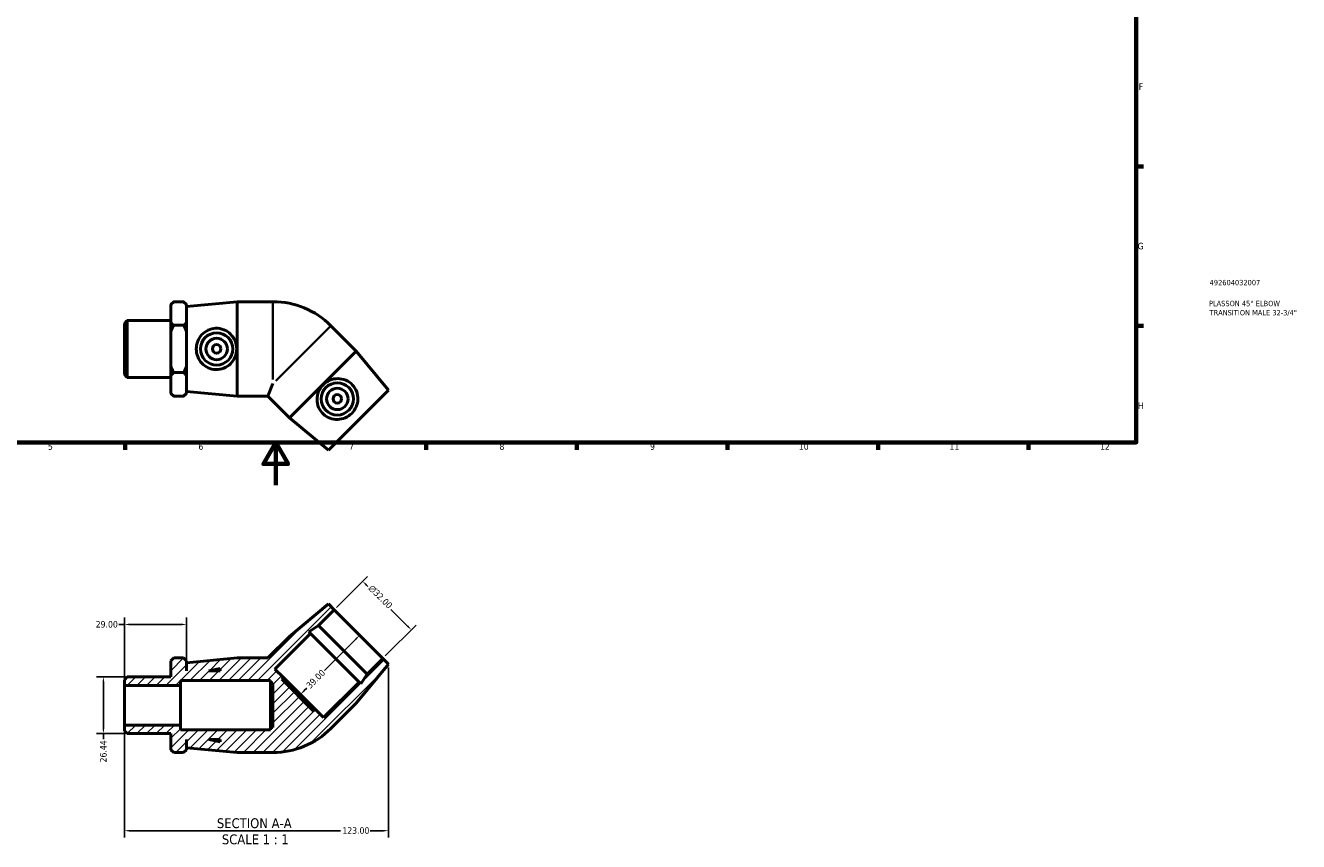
# Model space of a CAD drawing. Header units: millimetres. Extents: x 0 to 897, y -166 to 594.
# Tile 2 of 3: x 304 to 897, y -166 to 214. Entities that reach past the tile are written whole.
import ezdxf

# ---------------------------------------------------------------- set-up
doc = ezdxf.new("R2010")
doc.units = ezdxf.units.MM
for name, color, linetype, lineweight in [('Border (ANSI)', 7, 'Continuous', 70), ('Dimension (ANSI)', 7, 'Continuous', 25), ('Hatch (ANSI)', 7, 'Continuous', 18), ('Symbol (ANSI)', 7, 'Continuous', 25), ('Title (ISO)', 7, 'Continuous', 50), ('Visible (ANSI)', 7, 'Continuous', 50), ('Visible Narrow (ANSI)', 7, 'Continuous', 35)]:
    doc.layers.add(name, color=color, linetype=linetype, lineweight=lineweight)
doc.styles.add('Label Text (ANSI)', font='tahoma.ttf')
doc.styles.add('Note Text (ANSI)', font='tahoma.ttf')
doc.styles.add('Note Text (ISO)', font='tahoma.ttf')
doc.dimstyles.new('Default - mm (ANSI)', dxfattribs={"dimtxt": 3.048, "dimasz": 2.5, "dimexe": 3.175, "dimexo": 1.6002, "dimgap": 0.8, "dimtad": 0, "dimtoh": 1, "dimrnd": 1e-08, "dimzin": 4, "dimdsep": 46, "dimtxsty": 'Note Text (ANSI)', "dimcen": 0.09, "dimdle": 10, "dimclrd": 256, "dimclre": 256, "dimclrt": 256, "dimadec": 1, "dimazin": 1, "dimtfac": 1, "dimtofl": 0, "dimtmove": 0, "dimatfit": 3, "dimfxl": 1, "dimtolj": 1, "dimtzin": 4, "dimlwd": -1, "dimlwe": -1, "dimarcsym": 0})

# ---------------------------------------------------------------- blocks, each defined once
blk = doc.blocks.new('Borders Default Border')
at = {"layer": 'Border (ANSI)'}
for p, q in [((821, 148.5), (824.45, 148.5)), ((821, 74.25), (824.45, 74.25)), ((350.42, 20), (350.42, 16.55)), ((490.58, 20), (490.58, 16.55)), ((560.67, 20), (560.67, 16.55)), ((630.75, 20), (630.75, 16.55)), ((700.83, 20), (700.83, 16.55)), ((770.92, 20), (770.92, 16.55))]:
    blk.add_line(p, q, dxfattribs=at)
at = {"layer": 'Border (ANSI)', "flags": 128}
for points in [[(20, 20), (20, 574), (821, 574), (821, 20), (20, 20)], [(420.5, 0), (420.5, 20), (414.73, 10), (426.27, 10), (420.5, 20)]]:
    blk.add_lwpolyline(points, dxfattribs=at)
at = {"layer": 'Border (ANSI)', "color": 230, "true_color": 0xff0080, "attachment_point": 7, "style": 'Note Text (ANSI)'}
for s, insert, char_height in [('F', (822.14, 184.1), 3.05), ('G', (821.66, 109.79), 3.05), ('H', (821.81, 35.6), 3.05), ('5', (314.48, 16.49), 3.05), ('6', (384.49, 16.49), 3.05), ('7', (454.6, 16.55), 3.05), ('8', (524.63, 16.48), 3.05), ('9', (594.7, 16.49), 3.05), ('10', (663.96, 16.49), 3.048), ('11', (734.04, 16.55), 3.048), ('12', (804.13, 16.55), 3.048)]:
    blk.add_mtext(s, dxfattribs=dict(at, insert=insert, char_height=char_height))
blk = doc.blocks.new('Title Blocks ISO')
at = {"layer": 'Title (ISO)', "color": 232, "true_color": 0xca0064, "style": 'Note Text (ISO)'}
for tag, p in [('PART_NUMBER_001', (34.16, 73.13)), ('DESCRIPTION_001', (33.84, 63.4)), ('DESCRIPTION_002', (34.09, 59.12))]:
    blk.add_attdef(tag, p, '', height=2.5, dxfattribs=at)
blk = doc.blocks.new('*D7')
at = {"layer": 'Defpoints', "color": 0, "transparency": 16777216}
for p in [(351.35, -89.16), (340.29, -115.6), (351.35, -115.6)]:
    blk.add_point(p, dxfattribs=at)
at = {"layer": 'Dimension (ANSI)', "transparency": 16777216}
for p, q in [((349.75, -89.16), (337.11, -89.16)), ((340.29, -91.66), (340.29, -113.1)), ((349.75, -115.6), (337.11, -115.6)), ((340.29, -115.6), (340.29, -118.1))]:
    blk.add_line(p, q, dxfattribs=at)
for points in [[(339.87, -91.66), (340.7, -91.66), (340.29, -89.16)], [(339.87, -113.1), (340.7, -113.1), (340.29, -115.6)]]:
    blk.add_solid(points, dxfattribs=at)
at = {"layer": 'Dimension (ANSI)', "color": 230, "true_color": 0xff0080, "transparency": 16777216, "insert": (338.7, -129), "char_height": 3.048, "attachment_point": 1, "rotation": 90, "style": 'Note Text (ANSI)'}
blk.add_mtext('\\A1;26.44', dxfattribs=at)
blk = doc.blocks.new('*D8')
at = {"layer": 'Defpoints', "color": 0, "transparency": 16777216}
for p in [(350.03, -64.76), (379.03, -82.58), (350.03, -93.13)]:
    blk.add_point(p, dxfattribs=at)
at = {"layer": 'Dimension (ANSI)', "transparency": 16777216}
for p, q in [((350.03, -64.76), (347.53, -64.76)), ((350.03, -91.53), (350.03, -61.59)), ((376.53, -64.76), (352.53, -64.76)), ((379.03, -80.98), (379.03, -61.59))]:
    blk.add_line(p, q, dxfattribs=at)
for points in [[(352.53, -64.34), (352.53, -65.18), (350.03, -64.76)], [(376.53, -64.34), (376.53, -65.18), (379.03, -64.76)]]:
    blk.add_solid(points, dxfattribs=at)
at = {"layer": 'Dimension (ANSI)', "color": 230, "true_color": 0xff0080, "transparency": 16777216, "insert": (336.7, -63.17), "char_height": 3.048, "attachment_point": 1, "style": 'Note Text (ANSI)'}
blk.add_mtext('\\A1;29.00', dxfattribs=at)
blk = doc.blocks.new('*D9')
at = {"layer": 'Defpoints', "color": 0, "transparency": 16777216}
for p in [(460.98, -44.67), (447.72, -57.93), (470.34, -80.56)]:
    blk.add_point(p, dxfattribs=at)
at = {"layer": 'Dimension (ANSI)', "transparency": 16777216}
for p, q in [((448.85, -56.8), (463.22, -42.43)), ((462.75, -46.44), (463.41, -47.11)), ((481.84, -65.53), (474.12, -57.82)), ((471.48, -79.43), (485.85, -65.05))]:
    blk.add_line(p, q, dxfattribs=at)
for points in [[(463.04, -46.14), (462.45, -46.73), (460.98, -44.67)], [(482.13, -65.24), (481.54, -65.82), (483.61, -67.3)]]:
    blk.add_solid(points, dxfattribs=at)
at = {"layer": 'Dimension (ANSI)', "color": 230, "true_color": 0xff0080, "transparency": 16777216, "insert": (465.6, -46.05), "char_height": 3.048, "attachment_point": 1, "rotation": 315, "style": 'Note Text (ANSI)'}
blk.add_mtext('\\A1;\\fAIGDT|b0|i0;\\H3.0480;\\ln\\fTahoma|b0|i0;\\H3.0480;32.00', dxfattribs=at)
blk = doc.blocks.new('*D10')
at = {"layer": 'Defpoints', "color": 0, "transparency": 16777216}
for p in [(459.03, -69.25), (431.45, -96.82), (431.98, -97.35)]:
    blk.add_point(p, dxfattribs=at)
at = {"layer": 'Dimension (ANSI)', "transparency": 16777216}
for p, q in [((457.79, -71.54), (443.17, -86.16)), ((433.75, -95.58), (434.93, -94.4))]:
    blk.add_line(p, q, dxfattribs=at)
for points in [[(457.5, -71.25), (458.09, -71.84), (459.56, -69.77)], [(433.45, -95.29), (434.04, -95.88), (431.98, -97.35)]]:
    blk.add_solid(points, dxfattribs=at)
at = {"layer": 'Dimension (ANSI)', "color": 230, "true_color": 0xff0080, "transparency": 16777216, "insert": (434.37, -92.71), "char_height": 3.048, "attachment_point": 1, "rotation": 45, "style": 'Note Text (ANSI)'}
blk.add_mtext('\\A1;39.00', dxfattribs=at)
blk = doc.blocks.new('*D11')
at = {"layer": 'Defpoints', "color": 0, "transparency": 16777216}
for p in [(473.03, -83.25), (350.03, -111.64), (473.03, -160.78)]:
    blk.add_point(p, dxfattribs=at)
at = {"layer": 'Dimension (ANSI)', "transparency": 16777216}
for p, q in [((473.03, -84.85), (473.03, -163.96)), ((350.03, -113.24), (350.03, -163.96)), ((352.53, -160.78), (450.69, -160.78)), ((470.53, -160.78), (464.37, -160.78))]:
    blk.add_line(p, q, dxfattribs=at)
for points in [[(352.53, -160.37), (352.53, -161.2), (350.03, -160.78)], [(470.53, -160.37), (470.53, -161.2), (473.03, -160.78)]]:
    blk.add_solid(points, dxfattribs=at)
at = {"layer": 'Dimension (ANSI)', "color": 230, "true_color": 0xff0080, "transparency": 16777216, "insert": (451.49, -159.19), "char_height": 3.048, "attachment_point": 1, "style": 'Note Text (ANSI)'}
blk.add_mtext('\\A1;123.00', dxfattribs=at)

msp = doc.modelspace()

# ---------------------------------------------------------------- hatches: boundary and pattern name
at = {"layer": 'Hatch (ANSI)'}
h = msp.add_hatch(dxfattribs=at)
h.set_pattern_fill('ANSI31', color=256, scale=25.4, style=0)
h.set_pattern_definition([(45, (0, 0), (-2.245064, 2.245064), [])])
edge = h.paths.add_edge_path()
edge.add_line((426.857, -70.306), (416.781, -80.382))
edge.add_line((416.781, -80.382), (402.531, -80.382))
edge.add_line((402.531, -80.382), (379.031, -82.582))
edge.add_line((379.031, -82.582), (379.031, -86.382))
edge.add_line((379.031, -86.382), (378.931, -86.382))
edge.add_line((378.931, -86.382), (378.931, -81.702))
edge.add_line((378.931, -81.702), (377.611, -80.382))
edge.add_line((377.611, -80.382), (373.001, -80.382))
edge.add_line((373.001, -80.382), (371.681, -81.702))
edge.add_line((371.681, -81.702), (371.681, -89.162))
edge.add_line((371.681, -89.162), (351.353, -89.162))
edge.add_line((351.353, -89.162), (350.031, -90.484))
edge.add_line((350.031, -90.484), (350.031, -93.128))
edge.add_line((350.031, -93.128), (376.131, -93.128))
edge.add_line((376.131, -93.128), (376.131, -90.882))
edge.add_line((376.131, -90.882), (418.031, -90.882))
edge.add_line((418.031, -90.882), (418.031, -91.982))
edge.add_line((418.031, -91.982), (419.201, -91.982))
edge.add_line((419.201, -91.982), (419.201, -112.782))
edge.add_line((419.201, -112.782), (418.031, -112.782))
edge.add_line((418.031, -112.782), (418.031, -113.882))
edge.add_line((418.031, -113.882), (376.131, -113.882))
edge.add_line((376.131, -113.882), (376.131, -111.637))
edge.add_line((376.131, -111.637), (350.031, -111.637))
edge.add_line((350.031, -111.637), (350.031, -114.281))
edge.add_line((350.031, -114.281), (351.353, -115.603))
edge.add_line((351.353, -115.603), (371.681, -115.603))
edge.add_line((371.681, -115.603), (371.681, -123.062))
edge.add_line((371.681, -123.062), (373.001, -124.382))
edge.add_line((373.001, -124.382), (377.611, -124.382))
edge.add_line((377.611, -124.382), (378.931, -123.062))
edge.add_line((378.931, -123.062), (378.931, -118.382))
edge.add_line((378.931, -118.382), (379.031, -118.382))
edge.add_line((379.031, -118.382), (379.031, -122.182))
edge.add_line((379.031, -122.182), (402.531, -124.382))
edge.add_line((402.531, -124.382), (419.201, -124.382))
edge.add_ellipse((419.201, -86.225), major_axis=(0, -38.157), ratio=1, start_angle=0, end_angle=45)
edge.add_line((446.182, -113.206), (457.97, -101.419))
edge.add_line((457.97, -101.419), (473.031, -83.246))
edge.add_line((473.031, -83.246), (470.344, -80.559))
edge.add_line((470.344, -80.559), (462.99, -87.913))
edge.add_line((462.99, -87.913), (460.095, -92.372))
edge.add_line((460.095, -92.372), (459.313, -91.59))
edge.add_line((459.313, -91.59), (442.767, -108.136))
edge.add_line((442.767, -108.136), (438.807, -104.177))
edge.add_line((438.807, -104.177), (437.98, -105.004))
edge.add_line((437.98, -105.004), (423.272, -90.296))
edge.add_line((423.272, -90.296), (424.099, -89.469))
edge.add_line((424.099, -89.469), (420.14, -85.509))
edge.add_line((420.14, -85.509), (436.686, -68.963))
edge.add_line((436.686, -68.963), (435.904, -68.181))
edge.add_line((435.904, -68.181), (440.363, -65.286))
edge.add_line((440.363, -65.286), (447.717, -57.932))
edge.add_line((447.717, -57.932), (445.03, -55.245))
edge.add_line((445.03, -55.245), (426.857, -70.306))
h.paths.add_polyline_path([(394.631, -119.488), (389.431, -118.382), (394.631, -118.382)], flags=0)
h.paths.add_polyline_path([(389.431, -86.382), (394.631, -85.277), (394.631, -86.382)], flags=0)

# ---------------------------------------------------------------- linework, layer by layer
at = {"layer": 'Visible (ANSI)'}
for p, q in [((371.681, 84.17), (373.001, 85.49)), ((371.681, 84.01), (371.681, 84.17)), ((371.681, 75.969), (371.681, 84.01)), ((377.611, 85.49), (373.001, 85.49)), ((378.931, 84.17), (377.611, 85.49)), ((378.931, 84.17), (378.931, 84.01)), ((378.931, 84.01), (378.931, 75.969)), ((379.031, 83.29), (402.531, 85.49)), ((379.031, 43.69), (379.031, 83.29)), ((402.531, 41.49), (402.531, 85.49)), ((402.531, 85.49), (419.201, 85.49)), ((378.931, 79.49), (379.031, 79.49)), ((350.031, 75.388), (351.353, 76.71)), ((350.031, 51.591), (350.031, 75.388)), ((351.353, 76.71), (351.353, 50.269)), ((351.353, 76.71), (371.681, 76.71)), ((371.681, 71.531), (371.681, 75.969)), ((371.681, 55.448), (371.681, 71.531)), ((373.001, 74.49), (377.611, 74.49)), ((378.931, 75.969), (378.931, 71.531)), ((378.931, 71.531), (378.931, 55.448)), ((457.97, 62.526), (446.182, 74.314)), ((457.97, 62.526), (426.857, 31.414)), ((473.031, 44.354), (457.97, 62.526)), ((371.681, 51.01), (371.681, 55.448)), ((378.931, 55.448), (378.931, 51.01)), ((350.031, 51.591), (351.353, 50.269)), ((351.353, 50.269), (371.681, 50.269)), ((371.681, 42.969), (371.681, 51.01)), ((373.001, 52.49), (377.611, 52.49)), ((378.931, 51.01), (378.931, 42.969)), ((378.931, 47.49), (379.031, 47.49)), ((371.681, 42.81), (371.681, 42.969)), ((371.681, 42.81), (373.001, 41.49)), ((377.611, 41.49), (373.001, 41.49)), ((378.931, 42.81), (377.611, 41.49)), ((378.931, 42.969), (378.931, 42.81)), ((379.031, 43.69), (402.531, 41.49)), ((402.531, 41.49), (416.781, 41.49)), ((419.201, 47.333), (416.781, 41.49)), ((426.857, 31.414), (416.781, 41.49)), ((473.031, 44.354), (445.03, 16.352)), ((445.03, 16.352), (426.857, 31.414)), ((445.03, -55.245), (426.857, -70.306)), ((440.363, -65.286), (447.717, -57.932)), ((447.717, -57.932), (445.03, -55.245)), ((447.717, -57.932), (470.344, -80.559)), ((426.857, -70.306), (416.781, -80.382)), ((420.14, -85.509), (436.686, -68.963)), ((435.904, -68.181), (440.363, -65.286)), ((436.686, -68.963), (435.904, -68.181)), ((436.686, -68.963), (459.313, -91.59)), ((440.363, -65.286), (462.99, -87.913)), ((373.001, -80.382), (371.681, -81.702)), ((371.681, -81.702), (371.681, -89.162)), ((377.611, -80.382), (373.001, -80.382)), ((378.931, -81.702), (377.611, -80.382)), ((378.931, -86.382), (378.931, -81.702)), ((402.531, -80.382), (379.031, -82.582)), ((379.031, -82.582), (379.031, -86.382)), ((416.781, -80.382), (402.531, -80.382)), ((470.344, -80.559), (462.99, -87.913)), ((473.031, -83.246), (470.344, -80.559)), ((379.031, -86.382), (378.931, -86.382)), ((389.431, -86.382), (394.631, -85.277)), ((394.631, -86.382), (389.431, -86.382)), ((394.631, -85.277), (394.631, -86.382)), ((424.099, -89.469), (420.14, -85.509)), ((457.97, -101.419), (473.031, -83.246)), ((462.99, -87.913), (460.095, -92.372)), ((351.353, -89.162), (350.031, -90.484)), ((350.031, -90.484), (350.031, -93.128)), ((350.031, -93.128), (376.131, -93.128)), ((350.031, -111.637), (350.031, -93.128)), ((371.681, -89.162), (351.353, -89.162)), ((376.131, -93.128), (376.131, -90.882)), ((376.131, -90.882), (418.031, -90.882)), ((376.131, -111.637), (376.131, -93.128)), ((418.031, -90.882), (418.031, -91.982)), ((418.031, -91.982), (419.201, -91.982)), ((418.031, -91.982), (418.031, -112.782)), ((419.201, -91.982), (419.201, -112.782)), ((423.272, -90.296), (424.099, -89.469)), ((437.98, -105.004), (423.272, -90.296)), ((438.807, -104.177), (424.099, -89.469)), ((459.313, -91.59), (442.767, -108.136)), ((460.095, -92.372), (459.313, -91.59)), ((438.807, -104.177), (437.98, -105.004)), ((442.767, -108.136), (438.807, -104.177)), ((446.182, -113.206), (457.97, -101.419)), ((376.131, -111.637), (350.031, -111.637)), ((350.031, -111.637), (350.031, -114.281)), ((376.131, -113.882), (376.131, -111.637)), ((350.031, -114.281), (351.353, -115.603)), ((351.353, -115.603), (371.681, -115.603)), ((371.681, -115.603), (371.681, -123.062)), ((418.031, -113.882), (376.131, -113.882)), ((378.931, -123.062), (378.931, -118.382)), ((378.931, -118.382), (379.031, -118.382)), ((379.031, -118.382), (379.031, -122.182)), ((394.631, -119.488), (389.431, -118.382)), ((389.431, -118.382), (394.631, -118.382)), ((394.631, -118.382), (394.631, -119.488)), ((419.201, -112.782), (418.031, -112.782)), ((418.031, -112.782), (418.031, -113.882)), ((371.681, -123.062), (373.001, -124.382)), ((377.611, -124.382), (373.001, -124.382)), ((377.611, -124.382), (378.931, -123.062)), ((379.031, -122.182), (402.531, -124.382)), ((402.531, -124.382), (419.201, -124.382))]:
    msp.add_line(p, q, dxfattribs=at)
for centre, radius in [((392.994, 63.49), 7.5), ((392.994, 63.49), 5), ((392.994, 63.49), 2), ((449.158, 40.226), 7.5), ((449.158, 40.226), 5), ((449.158, 40.226), 2)]:
    msp.add_circle(centre, radius, dxfattribs=at)
for centre, start, end in [((419.201, 47.333), 45, 90), ((419.201, -86.225), 270, 315)]:
    msp.add_arc(centre, 38.157, start, end, dxfattribs=at)
for points in [[(371.681, 84.01), (372.239, 84.727), (373.001, 85.49)], [(377.611, 85.49), (378.374, 84.727), (378.931, 84.01)], [(373.001, 74.49), (372.239, 75.252), (371.681, 75.969)], [(371.681, 71.531), (372.239, 72.965), (373.001, 74.49)], [(378.931, 75.969), (378.374, 75.252), (377.611, 74.49)], [(377.611, 74.49), (378.374, 72.965), (378.931, 71.531)], [(373.001, 52.49), (372.239, 54.015), (371.681, 55.448)], [(378.931, 55.448), (378.374, 54.015), (377.611, 52.49)], [(371.681, 51.01), (372.239, 51.727), (373.001, 52.49)], [(377.611, 52.49), (378.374, 51.727), (378.931, 51.01)], [(373.001, 41.49), (372.239, 42.252), (371.681, 42.969)], [(378.931, 42.969), (378.374, 42.252), (377.611, 41.49)]]:
    msp.add_rational_spline(points, [1, 1.00241153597, 1], degree=2, dxfattribs=at)
for points in [[(392.513, 53.879), (391.351, 53.929), (390.124, 54.217), (387.897, 55.255), (386.895, 56.004), (385.319, 57.689), (384.635, 58.747), (383.726, 61.058), (383.501, 62.311), (383.501, 64.668), (383.726, 65.922), (384.635, 68.233), (385.319, 69.291), (386.895, 70.976), (387.897, 71.725), (390.124, 72.763), (391.351, 73.05), (393.79, 73.154), (395.124, 72.931), (397.552, 71.959), (398.648, 71.212), (400.353, 69.501), (401.091, 68.427), (402.081, 66.044), (402.333, 64.733), (402.333, 62.246), (402.081, 60.935), (401.091, 58.552), (400.353, 57.479), (398.648, 55.767), (397.552, 55.02), (395.124, 54.048), (393.79, 53.825), (392.513, 53.879)], [(456.293, 46.681), (457.08, 45.824), (457.744, 44.754), (458.585, 42.445), (458.763, 41.207), (458.686, 38.901), (458.422, 37.669), (457.431, 35.392), (456.703, 34.346), (455.037, 32.68), (453.991, 31.953), (451.714, 30.962), (450.482, 30.697), (448.176, 30.62), (446.938, 30.799), (444.63, 31.64), (443.559, 32.304), (441.761, 33.955), (440.975, 35.056), (439.945, 37.46), (439.699, 38.763), (439.703, 41.179), (439.941, 42.46), (440.925, 44.845), (441.675, 45.95), (443.433, 47.709), (444.538, 48.458), (446.924, 49.443), (448.204, 49.68), (450.62, 49.684), (451.923, 49.438), (454.327, 48.409), (455.429, 47.623), (456.293, 46.681)]]:
    msp.add_open_spline(points, degree=3, knots=[0, 0, 0, 0, 0.3502163, 0.3502163, 0.7004326, 0.7004326, 1.053926, 1.053926, 1.4074195, 1.4074195, 1.760913, 1.760913, 2.1144064, 2.1144064, 2.4646227, 2.4646227, 2.814839, 2.814839, 3.1994647, 3.1994647, 3.5840903, 3.5840903, 3.9571828, 3.9571828, 4.3302752, 4.3302752, 4.7033677, 4.7033677, 5.0764601, 5.0764601, 5.4610858, 5.4610858, 5.8457114, 5.8457114, 5.8457114, 5.8457114], dxfattribs=at)
at = {"layer": 'Visible Narrow (ANSI)'}
for p, q in [((419.201, 49.233), (419.201, 85.332)), ((446.071, 74.202), (420.545, 48.676))]:
    msp.add_line(p, q, dxfattribs=at)

# ---------------------------------------------------------------- block references
msp.add_blockref('Borders Default Border', (0, 0))
msp.add_blockref('Title Blocks ISO', (821, 20)).add_auto_attribs({'PART_NUMBER_001': '492604032007', 'DESCRIPTION_001': 'PLASSON 45° ELBOW', 'DESCRIPTION_002': 'TRANSITION MALE 32-3/4"'})

# ---------------------------------------------------------------- texts
at = {"layer": 'Symbol (ANSI)', "char_height": 4.572, "attachment_point": 7, "style": 'Label Text (ANSI)'}
for s, insert in [('SECTION A-A', (393.107, -159.665)), ('SCALE 1 : 1', (395.426, -167.178))]:
    msp.add_mtext(s, dxfattribs=dict(at, insert=insert))

# ---------------------------------------------------------------- dimensions: what is measured, and where the dimension line sits
at = {"layer": 'Dimension (ANSI)'}
dim = msp.add_linear_dim(base=(460.978, -44.671), p1=(470.344, -80.559), p2=(447.717, -57.932), angle=315, text='\\fAIGDT|b0|i0;\\H3.0480;\\ln\\fTahoma|b0|i0;\\H3.0480;<>', dimstyle='Default - mm (ANSI)', override={"dimtoh": 0, "dimdec": 2, "dimtp": 0, "dimtm": 0, "dimtdec": 2, "dimatfit": 1}, dxfattribs=at)
dim.commit()
dim.dimension.update_dxf_attribs({"geometry": '*D9', "text_midpoint": (468.768, -52.461), "dimtype": 160})
for base, p1, p2, angle, override, picture, middle in [((350.031, -64.76), (379.031, -82.582), (350.031, -93.128), 180, {"dimtoh": 0, "dimdec": 2, "dimtp": 0, "dimtm": 0, "dimtdec": 2, "dimatfit": 2}, '*D8', (341.716, -64.76)), ((431.981, -97.35), (459.031, -69.245), (431.453, -96.823), 225, {"dimtoh": 0, "dimdec": 2, "dimse1": 1, "dimse2": 1, "dimtp": 0, "dimtm": 0, "dimtdec": 2, "dimatfit": 1}, '*D10', (439.052, -90.279)), ((473.031, -160.782), (350.031, -111.637), (473.031, -83.246), 180, {"dimtoh": 0, "dimdec": 2, "dimtp": 0, "dimtm": 0, "dimtdec": 2, "dimatfit": 1}, '*D11', (457.531, -160.782)), ((340.288, -115.603), (351.353, -89.162), (351.353, -115.603), 90, {"dimtoh": 0, "dimdec": 2, "dimtp": 0, "dimtm": 0, "dimtdec": 2, "dimatfit": 2}, '*D7', (340.288, -123.951))]:
    dim = msp.add_linear_dim(base=base, p1=p1, p2=p2, angle=angle, dimstyle='Default - mm (ANSI)', override=override, dxfattribs=at)
    dim.commit()
    dim.dimension.update_dxf_attribs({"geometry": picture, "text_midpoint": middle, "dimtype": 160})

doc.saveas('drawing.dxf')
